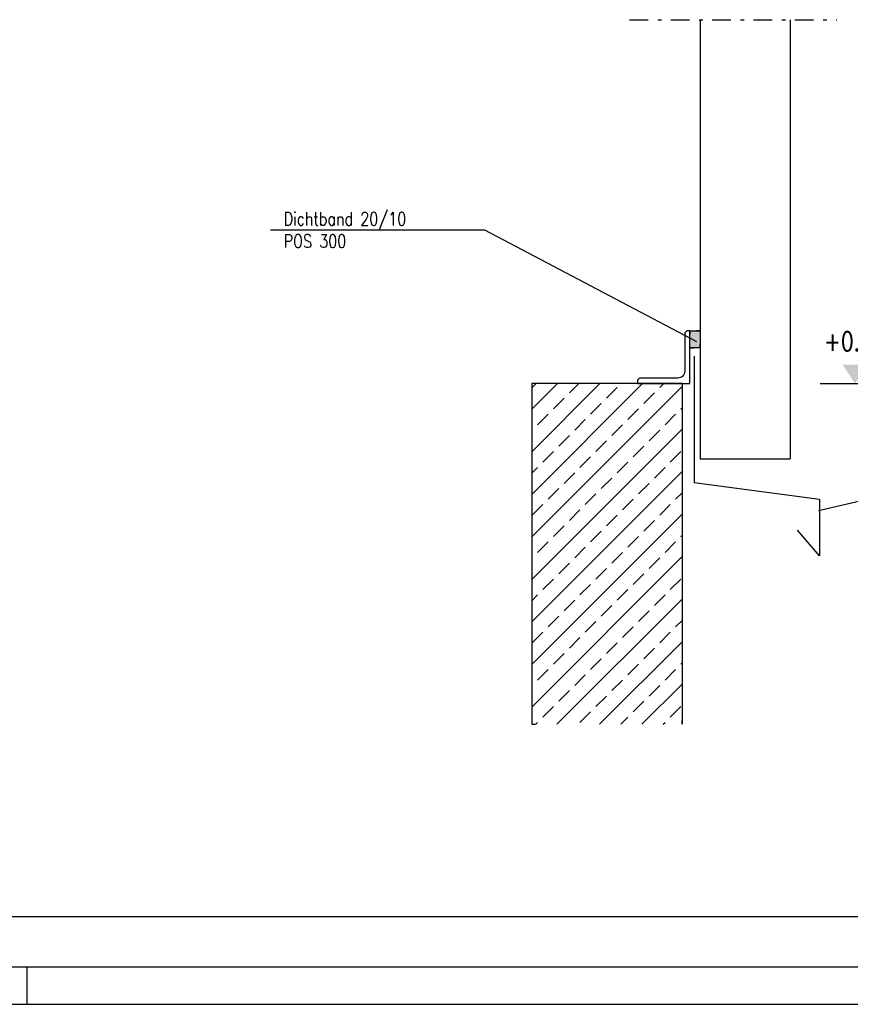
# Model space of a CAD drawing. Extents: x 0 to 238, y 0 to 168.
# Tile 4 of 31: x 42 to 64, y 0 to 26. Entities that reach past the tile are written whole.
import ezdxf
from ezdxf.enums import TextEntityAlignment as Align

# ---------------------------------------------------------------- set-up
doc = ezdxf.new("R2010")
doc.units = 0
doc.header["$LTSCALE"] = 2
doc.header["$MEASUREMENT"] = 0
for name, pattern in [('AUSGEZOGEN', [0]), ('PUNKT_WEIT', [5, 0, -5]), ('STRICHPUNKT', [1, 0.5, -0.25, 0, -0.25])]:
    doc.linetypes.add(name, pattern=pattern)
doc.layers.get('0').update_dxf_attribs({"linetype": 'CONTINUOUS'})
doc.layers.get('DEFPOINTS').update_dxf_attribs({"linetype": 'AUSGEZOGEN'})
for name, color, linetype in [('T__KONS', 3, 'CONTINUOUS'), ('T__KT', 7, 'AUSGEZOGEN'), ('T__RAND', 7, 'CONTINUOUS'), ('T__SCHR', 7, 'CONTINUOUS'), ('T__VERM', 2, 'CONTINUOUS')]:
    doc.layers.add(name, color=color, linetype=linetype)
doc.styles.add('SIMPLEX8', font='simplexd', dxfattribs={"width": 0.8})

# ---------------------------------------------------------------- blocks, each defined once
blk = doc.blocks.new('ASO_BORDER')
at = {"color": 0, "linetype": 'ByBlock'}
blk.add_line((0, 0), (1, 0), dxfattribs=at)
blk = doc.blocks.new('SOFI-IRAN')
at = {"layer": 'T__RAND', "color": 1}
blk.add_line((38, -1), (38, 0), dxfattribs=at)
at = {"layer": 'T__RAND', "color": 0, "linetype": 'ByBlock', "xscale": 232.8, "yscale": 166.2}
blk.add_blockref('ASO_BORDER', (0, 0), dxfattribs=at)
blk = doc.blocks.new('SOFI-KOTELO')
at = {"color": 0, "linetype": 'Continuous'}
blk.add_line((0, 1.85), (0, -1.85), dxfattribs=at)
blk.add_solid([(0, 0), (1, -0.65), (1, 0.65)], dxfattribs=at)
at = {"color": 2, "linetype": 'Continuous', "style": 'SIMPLEX8', "width": 0.8}
blk.add_attdef('KOTE', text='', height=1, rotation=90.0002, dxfattribs=at).set_placement((2.25, 0), align=Align.MIDDLE)
blk = doc.blocks.new('KDTXT')
at = {"layer": 'T__KT', "color": 2, "style": 'SIMPLEX8', "width": 0.8}
for tag, p in [('KD-NAME1', (0, 0.012)), ('KD-TITEL1', (0.329, 0.012)), ('KD-NAME2', (0, -0.047)), ('KD-TITEL2', (0.329, -0.047))]:
    blk.add_attdef(tag, p, '', height=0.035, dxfattribs=at)
at = {"layer": 'T__KT', "color": 3, "style": 'SIMPLEX8', "width": 0.8}
for tag, p in [('KD-POS1', (0.4373, 0.012)), ('KD-POS2', (0.4373, -0.047))]:
    blk.add_attdef(tag, p, '', height=0.035, dxfattribs=at)
blk = doc.blocks.new('*U597')
at = {"color": 0}
blk.add_solid([(59.638, 17.465), (59.907, 17.465), (59.638, 17.92), (59.907, 17.92)], dxfattribs=at)
blk = doc.blocks.new('*X598')
at = {"color": 0}
for p, q in [((55.427, 13.566), (58.374, 16.513)), ((55.427, 14.697), (57.243, 16.513)), ((55.427, 15.829), (56.111, 16.513)), ((55.437, 16.405), (55.545, 16.513)), ((56.427, 16.263), (56.677, 16.513)), ((58.831, 16.405), (58.94, 16.513)), ((55.427, 12.435), (59.427, 16.435)), ((57.417, 16.122), (57.7, 16.405)), ((58.407, 15.981), (58.69, 16.263)), ((56.003, 15.839), (56.286, 16.122)), ((56.993, 15.698), (57.276, 15.981)), ((57.983, 15.556), (58.266, 15.839)), ((59.397, 15.839), (59.427, 15.869)), ((55.579, 15.415), (55.861, 15.698)), ((56.569, 15.274), (56.851, 15.556)), ((58.973, 15.415), (59.256, 15.698)), ((55.427, 11.303), (59.427, 15.303)), ((55.427, 15.263), (55.437, 15.274)), ((57.558, 15.132), (57.841, 15.415)), ((58.548, 14.991), (58.831, 15.274)), ((56.144, 14.849), (56.427, 15.132)), ((57.134, 14.708), (57.417, 14.991)), ((55.72, 14.425), (56.003, 14.708)), ((58.124, 14.566), (58.407, 14.849)), ((59.114, 14.425), (59.397, 14.708)), ((56.71, 14.284), (56.993, 14.566)), ((57.7, 14.142), (57.983, 14.425)), ((55.427, 14.132), (55.579, 14.284)), ((55.427, 10.172), (59.427, 14.172)), ((58.69, 14.001), (58.973, 14.284)), ((56.286, 13.859), (56.569, 14.142)), ((57.276, 13.718), (57.558, 14.001)), ((55.861, 13.435), (56.144, 13.718)), ((58.266, 13.576), (58.548, 13.859)), ((56.851, 13.294), (57.134, 13.576)), ((57.841, 13.152), (58.124, 13.435)), ((59.256, 13.435), (59.427, 13.606)), ((55.437, 13.011), (55.72, 13.294)), ((56.427, 12.869), (56.71, 13.152)), ((58.831, 13.011), (59.114, 13.294)), ((55.427, 9.04), (59.427, 13.04)), ((57.417, 12.728), (57.7, 13.011)), ((58.407, 12.587), (58.69, 12.869)), ((56.003, 12.445), (56.286, 12.728)), ((56.993, 12.304), (57.276, 12.587)), ((57.983, 12.162), (58.266, 12.445)), ((59.397, 12.445), (59.427, 12.475)), ((55.579, 12.021), (55.861, 12.304)), ((56.569, 11.879), (56.851, 12.162)), ((58.973, 12.021), (59.256, 12.304)), ((55.427, 7.909), (59.427, 11.909)), ((55.427, 11.869), (55.437, 11.879)), ((57.558, 11.738), (57.841, 12.021)), ((58.548, 11.597), (58.831, 11.879)), ((56.144, 11.455), (56.427, 11.738)), ((57.134, 11.314), (57.417, 11.597)), ((55.72, 11.031), (56.003, 11.314)), ((58.124, 11.172), (58.407, 11.455)), ((59.114, 11.031), (59.397, 11.314)), ((56.71, 10.889), (56.993, 11.172)), ((57.7, 10.748), (57.983, 11.031)), ((55.427, 10.737), (55.579, 10.889)), ((56.097, 7.449), (59.427, 10.778)), ((56.286, 10.465), (56.569, 10.748)), ((58.69, 10.607), (58.973, 10.889)), ((57.276, 10.324), (57.558, 10.607)), ((55.861, 10.041), (56.144, 10.324)), ((58.266, 10.182), (58.548, 10.465)), ((56.851, 9.899), (57.134, 10.182)), ((57.841, 9.758), (58.124, 10.041)), ((59.256, 10.041), (59.427, 10.212)), ((55.437, 9.617), (55.72, 9.899)), ((56.427, 9.475), (56.71, 9.758)), ((58.831, 9.617), (59.114, 9.899)), ((57.229, 7.449), (59.427, 9.646)), ((57.417, 9.334), (57.7, 9.617)), ((58.407, 9.192), (58.69, 9.475)), ((56.003, 9.051), (56.286, 9.334)), ((56.993, 8.91), (57.276, 9.192)), ((55.579, 8.627), (55.861, 8.91)), ((57.983, 8.768), (58.266, 9.051)), ((58.973, 8.627), (59.256, 8.91)), ((59.397, 9.051), (59.427, 9.081)), ((56.569, 8.485), (56.851, 8.768)), ((55.427, 8.475), (55.437, 8.485)), ((57.558, 8.344), (57.841, 8.627)), ((58.36, 7.449), (59.427, 8.515)), ((58.548, 8.202), (58.831, 8.485)), ((56.144, 8.061), (56.427, 8.344)), ((57.134, 7.92), (57.417, 8.202)), ((55.72, 7.637), (56.003, 7.92)), ((58.124, 7.778), (58.407, 8.061)), ((59.114, 7.637), (59.397, 7.92)), ((56.71, 7.495), (56.993, 7.778)), ((57.795, 7.449), (57.983, 7.637)), ((55.532, 7.449), (55.579, 7.495)), ((58.926, 7.449), (58.973, 7.495))]:
    blk.add_line(p, q, dxfattribs=at)

msp = doc.modelspace()

# ---------------------------------------------------------------- linework, layer by layer
at = {"layer": 'DEFPOINTS', "color": 6, "linetype": 'PUNKT_WEIT'}
for points in [[(59.907, 17.92), (59.638, 17.92), (59.638, 17.465), (59.907, 17.465)], [(59.427, 16.513), (55.427, 16.513), (55.427, 7.449), (59.427, 7.449)]]:
    msp.add_lwpolyline(points, close=True, dxfattribs=at)
at = {"layer": 'DEFPOINTS', "color": 2, "linetype": 'Continuous'}
msp.add_point((62.307, 16.513), dxfattribs=at)
at = {"layer": 'T__KONS', "color": 1, "linetype": 'STRICHPUNKT', "ltscale": 0.5}
msp.add_line((58.029, 26.194), (63.549, 26.194), dxfattribs=at)
at = {"layer": 'T__KONS', "color": 2}
for p, q in [((59.907, 26.194), (59.907, 14.513)), ((62.307, 26.194), (62.307, 14.513)), ((59.907, 14.513), (62.307, 14.513))]:
    msp.add_line(p, q, dxfattribs=at)
at = {"layer": 'T__KONS', "color": 3}
for p, q in [((59.427, 16.513), (55.427, 16.513)), ((55.427, 16.513), (55.427, 7.449)), ((59.427, 16.513), (59.427, 7.449))]:
    msp.add_line(p, q, dxfattribs=at)
msp.add_lwpolyline([(59.638, 16.52), (59.638, 17.92), (59.588, 17.92, 0.414214), (59.498, 17.83), (59.498, 16.84, -0.414214), (59.318, 16.66), (58.328, 16.66, 0.414214), (58.238, 16.57), (58.238, 16.52)], format="xyb", close=True, dxfattribs=at)
at = {"layer": 'T__KONS', "color": 1}
msp.add_lwpolyline([(59.638, 17.92), (59.907, 17.92), (59.907, 17.465), (59.638, 17.465)], close=True, dxfattribs=at)
at = {"layer": 'T__KONS', "color": 2}
msp.add_lwpolyline([(59.751, 17.24), (59.751, 13.878), (63.085, 13.435), (63.085, 11.931), (62.495, 12.61)], dxfattribs=at)
at = {"layer": 'T__KT', "color": 1}
for points in [[(48.473, 20.6), (54.17, 20.6), (59.81, 17.629)], [(75.102, 14.731), (69.981, 14.731), (63.058, 13.129)]]:
    msp.add_lwpolyline(points, dxfattribs=at)

# ---------------------------------------------------------------- block references
at = {"layer": 'DEFPOINTS', "color": 6, "linetype": 'Continuous', "xscale": 191.4579940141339, "yscale": 50.03289031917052, "zscale": 191.4579940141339}
msp.add_blockref('ASO_BORDER', (6.08, 2.339), dxfattribs=at)
at = {"layer": 'T__KT'}
ref = msp.add_blockref('KDTXT', (48.823, 20.6), dxfattribs=dict(at, xscale=10, yscale=10, zscale=10))
ref.add_attrib('KD-NAME1', 'Dichtband 20/10', (48.823, 20.72), dxfattribs={"color": 2, "height": 0.35, "style": 'SIMPLEX8', "width": 0.8})
ref.add_attrib('KD-NAME2', 'POS 300', (48.823, 20.13), dxfattribs={"color": 2, "height": 0.35, "style": 'SIMPLEX8', "width": 0.8})
at = {"layer": 'T__RAND', "color": 7, "xscale": 237.8, "yscale": 168.2}
msp.add_blockref('ASO_BORDER', (0, 0), dxfattribs=at)
at = {"layer": 'T__RAND', "color": 3, "linetype": 'Continuous'}
msp.add_blockref('SOFI-IRAN', (4, 1), dxfattribs=at)
at = {"layer": 'T__SCHR'}
msp.add_blockref('*U597', (0, 0), dxfattribs=at)
at = {"layer": 'T__SCHR', "color": 1}
msp.add_blockref('*X598', (0, 0), dxfattribs=at)
at = {"layer": 'T__VERM', "color": 1, "linetype": 'Continuous'}
ref = msp.add_blockref('SOFI-KOTELO', (64.029, 16.513), dxfattribs=dict(at, xscale=0.5, yscale=0.5, zscale=0.5, rotation=90))
ref.add_attrib('KOTE', '+0.65', dxfattribs={"layer": '0', "color": 1, "linetype": 'Continuous', "height": 0.5, "rotation": 0.0002, "style": 'SIMPLEX8', "width": 0.8}).set_placement((64.029, 17.638), align=Align.MIDDLE)

doc.saveas('drawing.dxf')
